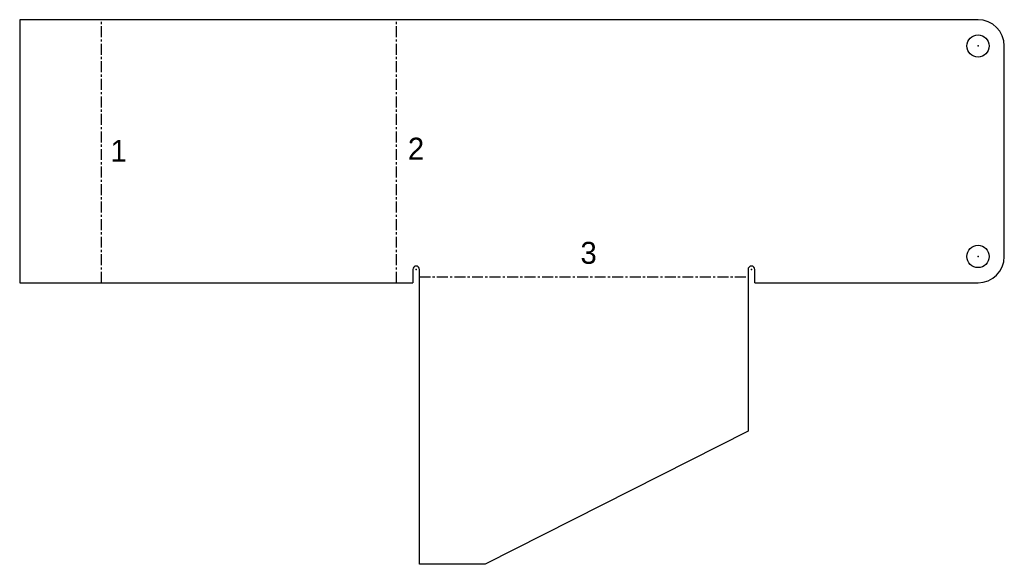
# Model space of a CAD drawing. Header units: millimetres. Extents: x -91 to 133, y 0 to 124.
import ezdxf

# ---------------------------------------------------------------- set-up
doc = ezdxf.new("R2010")
doc.units = ezdxf.units.MM
doc.linetypes.add('CENTERX2', pattern=[4, 2.5, -0.5, 0.5, -0.5])
for name, color, linetype in [('Bend', 10, 'CENTERX2'), ('Flat', 7, 'Continuous'), ('Punch', 5, 'Continuous')]:
    doc.layers.add(name, color=color, linetype=linetype)

msp = doc.modelspace()

# ---------------------------------------------------------------- linework, layer by layer
at = {"layer": 'Bend'}
for p, q in [((-72.55, 64.22), (-72.55, 124.22)), ((-5.2, 64.22), (-5.2, 124.22)), ((0, 65.54), (75, 65.54))]:
    msp.add_line(p, q, dxfattribs=at)
at = {"layer": 'Flat'}
for p, q in [((127.48, 124.22), (-91.23, 124.22)), ((-91.23, 124.22), (-91.23, 64.22)), ((133.48, 70.22), (133.48, 118.22)), ((-1.52, 67.26), (-1.52, 64.22)), ((0, 0), (0, 67.26)), ((75, 67.26), (75, 30.34)), ((76.52, 64.22), (76.52, 67.26)), ((-91.23, 64.22), (-1.52, 64.22)), ((76.52, 64.22), (127.48, 64.22)), ((75, 30.34), (15, 0)), ((15, 0), (0, 0))]:
    msp.add_line(p, q, dxfattribs=at)
for centre, radius, start, end in [((127.48, 118.22), 6, 0, 90), ((127.48, 70.22), 6, 270, 360), ((-0.76, 67.26), 0.762, 0, 180), ((75.76, 67.26), 0.762, 0, 180)]:
    msp.add_arc(centre, radius, start, end, dxfattribs=at)
for p in [(127.48, 118.22), (127.48, 118.22), (127.48, 70.22), (127.48, 70.22), (-0.76, 67.26), (75.76, 67.26)]:
    msp.add_point(p, dxfattribs=at)
at = {"layer": 'Punch'}
for centre in [(127.48, 118.22), (127.48, 70.22)]:
    msp.add_circle(centre, 2.55, dxfattribs=at)

# ---------------------------------------------------------------- texts
at = {"layer": 'Flat'}
for s, p in [('1', (-70.51, 91.81)), ('2', (-2.64, 92.3)), ('3', (36.75, 68.54))]:
    msp.add_text(s, height=5, dxfattribs=at).set_placement(p)

doc.saveas('drawing.dxf')
